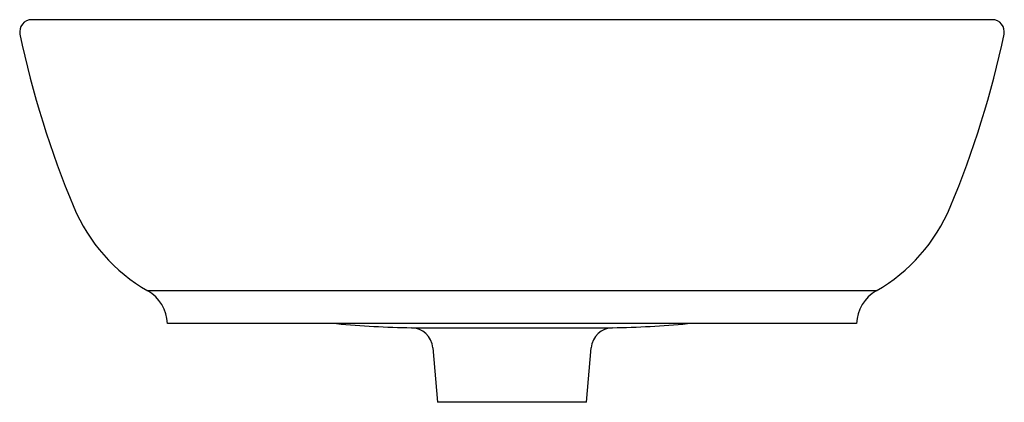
# Model space of a CAD drawing. Header units: millimetres. Extents: x 4548.837 to 4549.287, y 2151.512 to 2151.687.
import ezdxf

# ---------------------------------------------------------------- set-up
doc = ezdxf.new("R2010")
doc.units = ezdxf.units.MM
doc.layers.add('SANINDUSA', color=3, linetype='Continuous')

msp = doc.modelspace()

# ---------------------------------------------------------------- linework, layer by layer
at = {"layer": 'SANINDUSA'}
for p, q in [((4549.281932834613, 2151.6866405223), (4548.842932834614, 2151.6866405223)), ((4549.228932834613, 2151.5626405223), (4548.895932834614, 2151.5626405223)), ((4549.219932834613, 2151.5476405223), (4548.904932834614, 2151.5476405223)), ((4549.016488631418, 2151.545741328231), (4549.108377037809, 2151.545741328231)), ((4549.026247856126, 2151.536614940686), (4549.028432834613, 2151.5116405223)), ((4549.096432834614, 2151.5116405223), (4549.098617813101, 2151.536614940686)), ((4549.096432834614, 2151.5116405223), (4549.028432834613, 2151.5116405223))]:
    msp.add_line(p, q, dxfattribs=at)
for centre, radius, start, end in [((4548.842932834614, 2151.6811405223), 0.005500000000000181, 90, 191.7501473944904), ((4549.281932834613, 2151.6811405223), 0.005500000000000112, 348.2498526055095, 90), ((4549.258537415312, 2151.76758751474), 0.4299999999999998, 191.7501473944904, 202.8016616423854), ((4548.866328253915, 2151.76758751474), 0.43, 337.1983383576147, 348.2498526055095), ((4548.935889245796, 2151.631947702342), 0.08000000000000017, 202.8016616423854, 240.0360411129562), ((4549.188976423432, 2151.631947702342), 0.08000000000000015, 299.9639588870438, 337.1983383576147), ((4548.886942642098, 2151.54704640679), 0.01799999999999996, 1.891471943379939, 60.03604111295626), ((4549.23792302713, 2151.54704640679), 0.01799999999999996, 119.9639588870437, 178.1085280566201), ((4549.026432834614, 2152.036173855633), 0.4905333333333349, 264.8243364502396, 268.8384073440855), ((4549.016285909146, 2151.535743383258), 0.009999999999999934, 4.999999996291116, 88.83840734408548), ((4549.108579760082, 2151.535743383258), 0.009999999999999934, 91.16159265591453, 175.0000000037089), ((4549.098432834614, 2152.036173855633), 0.4905333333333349, 271.1615926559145, 275.1756635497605)]:
    msp.add_arc(centre, radius, start, end, dxfattribs=at)

doc.saveas('drawing.dxf')
